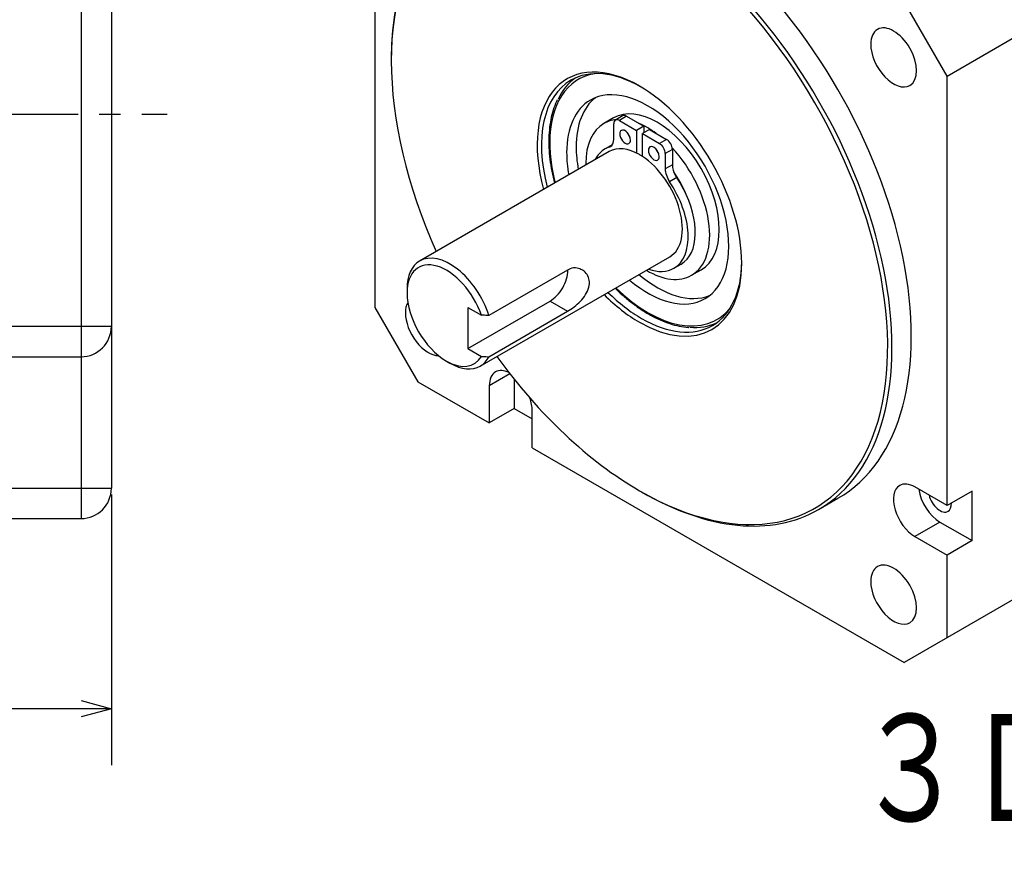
# Model space of a CAD drawing. Header units: millimetres. Extents: x -132 to 793, y -531 to 158.
# Tile 16 of 26: x 256 to 354, y -74 to 9. Entities that reach past the tile are written whole.
import ezdxf

# ---------------------------------------------------------------- set-up
doc = ezdxf.new("R2010")
doc.units = ezdxf.units.MM
doc.header["$LTSCALE"] = 0.330709
doc.linetypes.add('CENTER', pattern=[50.8, 31.75, -6.35, 6.35, -6.35])
doc.layers.add('NoLayerName_001', color=7, linetype='Continuous')
doc.styles.get("Standard").update_dxf_attribs({"font": 'txt', "bigfont": 'extfont2'})
doc.dimstyles.get("Standard").update_dxf_attribs({"dimtxt": 2.5, "dimasz": 2.5, "dimexe": 1.25, "dimexo": 0.625, "dimtad": 1, "dimzin": 0, "dimdsep": 46, "dimtxsty": 'Standard', "dimcen": 2.5, "dimadec": 0, "dimazin": 0, "dimtfac": 0.75, "dimtmove": 0, "dimatfit": 3, "dimfxl": 1, "dimarcsym": 0})

# ---------------------------------------------------------------- blocks, each defined once
blk = doc.blocks.new('_OPEN30')
at = {"color": 0, "linetype": 'ByBlock', "lineweight": -2}
for p, q in [((-1, 0.267949), (0, 0)), ((0, 0), (-1, -0.267949)), ((0, 0), (-1, 0))]:
    blk.add_line(p, q, dxfattribs=at)
blk = doc.blocks.new('*D37')
at = {"layer": 'Defpoints', "color": 0}
for p in [(265.466, -37), (151.466, -40), (151.466, -58.794)]:
    blk.add_point(p, dxfattribs=at)
at = {"layer": 'NoLayerName_001', "color": 0, "linetype": 'Continuous', "lineweight": 25}
for p, q in [((265.466, -37.625), (265.466, -64.394)), ((151.466, -40.625), (151.466, -64.394)), ((262.466, -58.794), (154.466, -58.794))]:
    blk.add_line(p, q, dxfattribs=at)
at = {"layer": 'NoLayerName_001', "color": 0, "lineweight": 25, "xscale": 3, "yscale": 3, "zscale": 3}
for p, rotation in [((151.466, -58.794), 180), ((265.466, -58.794), 360)]:
    blk.add_blockref('_OPEN30', p, dxfattribs=dict(at, rotation=rotation))
at = {"layer": 'NoLayerName_001', "color": 0, "lineweight": 25, "insert": (208.466, -52.622), "char_height": 8, "attachment_point": 5}
blk.add_mtext('114', dxfattribs=at)

msp = doc.modelspace()

# ---------------------------------------------------------------- linework, layer by layer
at = {"layer": 'NoLayerName_001', "color": 7, "linetype": 'Continuous', "lineweight": 25}
for p, q in [((262.4658, 40), (262.4658, -40)), ((265.4658, 37), (265.4658, -37)), ((291.5096, 23.3437), (291.5096, -19.1141)), ((348.0781, 3.7478), (343.8355, 11.0962)), ((348.0781, 3.7478), (355.1492, 7.8303)), ((293.1359, 5.5033), (293.1359, 5.2583)), ((348.0781, -38.71), (348.0781, 3.7478)), ((315.0952, -0.3885), (314.1524, -0.9329)), ((315.127, -2.4823), (315.127, -0.9589)), ((315.9997, -0.1844), (315.2926, -0.5926)), ((316.3997, -0.224), (315.6926, -0.6323)), ((315.6926, -0.6323), (317.3897, -1.6121)), ((316.3997, -0.224), (318.0968, -1.2038)), ((318.0968, -1.2038), (317.3897, -1.6121)), ((317.3897, -1.6121), (317.3897, -3.8565)), ((318.6625, -1.5304), (317.9554, -1.9387)), ((317.9554, -4.1831), (317.9554, -1.9387)), ((317.9554, -1.9387), (319.6524, -2.9185)), ((318.0968, -1.2038), (318.0968, -1.857)), ((318.6625, -1.5304), (320.3595, -2.5102)), ((320.3595, -2.5102), (319.6524, -2.9185)), ((314.6725, -3.7118), (295.9342, -14.5303)), ((314.9746, -3.0429), (314.2675, -3.4512)), ((314.8848, -3.1503), (314.6951, -3.2598)), ((320.9252, -3.49), (320.2181, -3.8982)), ((320.9252, -3.49), (320.9252, -5.0135)), ((320.2181, -3.8982), (320.2181, -5.4217)), ((320.9252, -5.0135), (320.2181, -5.4217)), ((321.3571, -6.2895), (320.65, -6.6978)), ((301.9342, -24.9227), (320.6725, -14.1041)), ((310.5692, -15.4213), (302.791, -19.912)), ((321.0775, -15.2465), (321.7846, -14.8382)), ((322.819, -15.944), (323.7619, -15.3997)), ((294.6916, -17.277), (294.6916, -17.6853)), ((291.5096, -19.1141), (295.7522, -26.4626)), ((300.702, -23.1966), (308.8337, -18.5018)), ((300.702, -19.1141), (302.0448, -19.8894)), ((300.702, -19.1141), (300.702, -23.1966)), ((308.8337, -18.5018), (310.5692, -19.5037)), ((302.791, -23.9945), (310.5692, -19.5037)), ((265.4658, -21), (161.4658, -21)), ((300.702, -23.1966), (302.0448, -23.9719)), ((161.4658, -24), (262.4658, -24)), ((298.5807, -24.4214), (298.9342, -24.6255)), ((304.8715, -25.6883), (302.8233, -26.8708)), ((305.2982, -26.2291), (305.2982, -29.1162)), ((295.7522, -26.4626), (302.8233, -30.5451)), ((302.8233, -26.8708), (302.8233, -30.5451)), ((305.2982, -29.1162), (302.8233, -30.5451)), ((305.2982, -29.1162), (307.0659, -30.1368)), ((307.0659, -32.9946), (307.0659, -29.3203)), ((307.0659, -32.9946), (343.8355, -54.2235)), ((348.0781, -38.71), (344.8962, -36.8729)), ((161.4658, -37), (265.4658, -37)), ((317.6726, -37.2404), (317.8847, -37.3628)), ((350.553, -37.2812), (348.0781, -38.71)), ((350.553, -42.1802), (350.553, -37.2812)), ((335.3847, -39.0963), (337.2939, -37.9941)), ((161.4658, -40), (262.4658, -40)), ((347.371, -40.343), (344.8962, -41.7719)), ((347.371, -40.343), (350.553, -42.1802)), ((344.8962, -41.7719), (348.0781, -43.609)), ((350.553, -42.1802), (348.0781, -43.609)), ((348.0781, -51.774), (348.0781, -43.609)), ((355.1492, -47.6915), (343.8355, -54.2235))]:
    msp.add_line(p, q, dxfattribs=at)
at = {"layer": 'NoLayerName_001', "color": 7, "linetype": 'CENTER', "lineweight": 25}
msp.add_line((117.271, 0), (270.9823, 0), dxfattribs=at)
at = {"layer": 'NoLayerName_001', "color": 7, "linetype": 'Continuous', "lineweight": 25}
for centre in [(262.4658, -21), (262.4658, -37)]:
    msp.add_arc(centre, 3, 270, 0, dxfattribs=at)
for centre, major_axis, start_param, end_param in [((317.6725, -8.9079), (-17.35, 30.0511), 2.3561943, 7.0685833), ((319.7939, -7.6832), (-17.5, 30.3109), 3.1415926, 6.2831853), ((317.8847, -8.7854), (-17.5, 30.3109), 3.1415926, 6.2831853), ((317.8847, -8.7854), (-17.5, 30.3109), 0, 0.785398), ((342.7939, 5.5959), (-1.6, 2.7713), 3.1415927, 6.2831853), ((342.7939, 5.5959), (-1.6, 2.7713), 0, 0.785398), ((342.7939, 5.5959), (-1.6, 2.7713), 0.785398, 3.1415927), ((317.6725, -8.9079), (-17.35, 30.0511), 0.785398, 1.3970122), ((317.6725, -8.9079), (-7.15, 12.3842), 5.497787, 7.4209986), ((318.4857, -8.4384), (-6.85, 11.8645), 6.073218, 7.0685833), ((317.8847, -8.7854), (-7, 12.1244), 5.508445, 6.2831853), ((317.8847, -8.7854), (-7, 12.1244), 0, 1.1278853), ((318.6978, -8.316), (-7, 12.1244), 0.0581165, 0.3748341), ((318.4857, -8.4384), (-5.6667, 9.815), 3.1415926, 6.2831853), ((317.6725, -8.9079), (-7.15, 12.3842), 3.9269906, 5.497787), ((318.4857, -8.4384), (-5.6667, 9.815), 0, 0.785398), ((319.4285, -7.8941), (-5.6667, 9.815), 0.0832853, 0.785398), ((319.4285, -7.8941), (-4.3333, 7.5056), 3.1415927, 6.2831853), ((318.4857, -8.4384), (-4.3333, 7.5056), 0, 0.785398), ((318.4857, -8.4384), (-4.3333, 7.5056), 6.0303793, 6.2831853), ((315.6926, -1.2855), (-0.4, 0.6928), 0, 0.785398), ((315.6926, -1.2855), (-0.4, 0.6928), 5.497787, 6.2831853), ((316.3997, -0.8772), (-0.4, 0.6928), 5.497787, 6.2831853), ((318.4857, -8.4384), (-4.3333, 7.5056), 5.3608759, 5.634698), ((316.2583, -2.2653), (-0.375, 0.6495), 0, 3.1415927), ((316.2583, -2.2653), (-0.375, 0.6495), 3.9269906, 6.2831853), ((316.9654, -1.857), (-0.375, 0.6495), 1.23096, 1.9106327), ((318.4857, -8.4384), (-6.85, 11.8645), 0.785398, 1.1174723), ((313.9956, -1.8291), (-0.8, 1.3856), 3.1415926, 3.9269906), ((316.2583, -2.2653), (-0.375, 0.6495), 3.1415927, 3.9269906), ((319.6524, -3.5717), (-0.4, 0.6928), 3.9269906, 5.497787), ((320.3595, -3.1634), (-0.4, 0.6928), 3.9269906, 5.497787), ((318.4857, -8.4384), (-5.6667, 9.815), 0.785398, 1.0128893), ((319.4285, -7.8941), (-5.6667, 9.815), 0.785398, 1.0128893), ((317.6725, -9.3488), (-3.405, 5.8976), 0, 0.3564904), ((317.6725, -9.3488), (-3.405, 5.8976), 6.1643795, 6.2831853), ((317.6725, -8.9079), (-3, 5.1962), 5.497787, 6.2831853), ((313.9956, -1.8291), (-0.8, 1.3856), 3.0227868, 3.1415926), ((319.0868, -3.8982), (-0.375, 0.6495), 0, 3.1415927), ((319.0868, -3.8982), (-0.375, 0.6495), 3.9269906, 6.2831853), ((319.7939, -3.49), (-0.375, 0.6495), 1.23096, 1.9106327), ((318.4857, -8.4384), (-4.3333, 7.5056), 3.1415927, 5.0907473), ((317.6725, -8.9079), (-3, 5.1962), 5.4310708, 5.497787), ((317.6725, -8.9079), (-3, 5.1962), 3.1415926, 5.4310708), ((319.0868, -3.8982), (-0.375, 0.6495), 3.1415927, 3.9269906), ((318.4857, -8.4384), (-4.3333, 7.5056), 0.785398, 0.8061141), ((321.3495, -6.0749), (-0.8, 1.3856), 0.785398, 1.6896018), ((322.0566, -5.6667), (-0.8, 1.3856), 0.785398, 1.5520521), ((318.4857, -8.4384), (-3.15, 5.456), 4.6751836, 4.8779842), ((317.6725, -9.3488), (-3.405, 5.8976), 3.1415926, 4.8311944), ((322.0566, -5.6667), (-0.8, 1.3856), 1.5520521, 1.6896018), ((318.3796, -8.9406), (-3.405, 5.8976), 4.6504401, 4.8311944), ((318.4857, -8.4384), (-3.15, 5.456), 4.4819817, 4.6751836), ((318.3796, -8.9406), (-3.405, 5.8976), 3.1415926, 4.6504401), ((298.5807, -19.9306), (-2.75, 4.7631), 4.3988525, 7.0685833), ((298.9342, -19.7265), (-3, 5.1962), 0, 0.785398), ((298.9342, -19.7265), (-3, 5.1962), 4.3567661, 6.2831853), ((317.6725, -8.9079), (-7.15, 12.3842), 2.3561943, 3.9269906), ((318.4857, -8.4384), (-4.3333, 7.5056), 2.3354785, 3.1415927), ((317.6725, -9.3488), (-3.405, 5.8976), 2.5409758, 3.1415926), ((317.8847, -8.7854), (-7, 12.1244), 3.1415927, 3.9163329), ((318.4857, -8.4384), (-5.6667, 9.815), 2.1287034, 3.1415926), ((319.4285, -7.8941), (-5.6667, 9.815), 2.1287034, 3.0583074), ((318.4857, -8.4384), (-6.85, 11.8645), 2.0241203, 3.35156), ((298.5807, -19.9306), (-2.75, 4.7631), 0.785398, 2.3561943), ((317.6725, -8.9079), (-7.15, 12.3842), 2.0037794, 2.3561943), ((317.8847, -8.7854), (-7, 12.1244), 2.0137074, 2.3561943), ((296.7939, -20.9622), (-1.6, 2.7713), 0.3220736, 0.785398), ((296.7939, -20.9622), (-1.6, 2.7713), 0.785398, 2.8195141), ((317.8847, -8.7854), (-7, 12.1244), 2.3561943, 3.1415927), ((318.6978, -8.316), (-7, 12.1244), 2.7663657, 3.0834762), ((298.5807, -19.9306), (-2.75, 4.7631), 2.3561943, 3.4551288), ((298.9342, -19.7265), (-3, 5.1962), 3.1415926, 3.4972152), ((317.6725, -8.9079), (-17.35, 30.0511), 1.7445804, 2.3561943), ((298.9342, -19.7265), (-3, 5.1962), 2.3561943, 3.1415926), ((304.9446, -28.0956), (-1.5, 2.5981), 5.582522, 6.2831853), ((304.9446, -28.0956), (-1.5, 2.5981), 0, 0.785398), ((304.9446, -28.0956), (-1.5, 2.5981), 3.9269906, 4.4014693), ((344.8962, -39.3224), (-1.5, 2.5981), 0, 2.3561943), ((344.8962, -39.3224), (-1.5, 2.5981), 5.497787, 6.2831853), ((317.8847, -8.7854), (-17.5, 30.3109), 2.3561943, 3.1415926), ((347.371, -37.8935), (-1.5, 2.5981), 0.9528465, 2.3561943), ((347.371, -37.8935), (-0.8, 1.3856), 1.1032226, 3.1415927), ((347.371, -37.8935), (-0.8, 1.3856), 3.1415927, 3.9876858), ((342.7939, -47.5203), (-1.6, 2.7713), 0, 0.785398), ((342.7939, -47.5203), (-1.6, 2.7713), 3.1415927, 6.2831853), ((342.7939, -47.5203), (-1.6, 2.7713), 0.785398, 3.1415927)]:
    msp.add_ellipse(centre, major_axis=major_axis, ratio=0.5773502, start_param=start_param, end_param=end_param, dxfattribs=at)
for points, knots in [([(309.5442, 1.4048), (309.5182, 1.3489), (309.361, 1.0174), (309.1221, 0.3688), (308.8883, -0.5711), (308.7493, -1.5634), (308.7117, -2.2893), (308.7107, -2.6754), (308.7105, -2.723)], [0, 0, 0, 0, 0.1851622, 1.10057, 2.0668132, 3.0860282, 4.1019359, 4.2444546, 4.2444546, 4.2444546, 4.2444546]), ([(308.7105, -2.723), (308.7147, -2.9188), (308.7192, -3.4989), (308.8078, -4.4751), (308.9836, -5.6526), (309.1805, -6.4342), (309.2699, -6.8305)], [0, 0, 0, 0, 0.5876508, 1.739756, 2.9370057, 4.1557006, 4.1557006, 4.1557006, 4.1557006]), ([(321.2489, -6.0992), (321.2589, -6.1144), (321.419, -6.3564), (321.5589, -6.611), (321.6989, -6.8442)], [0, 0, 0, 0, 0.05458647, 0.87035312, 0.87035312, 0.87035312, 0.87035312]), ([(321.6989, -6.8442), (321.7085, -6.8618), (321.8012, -7.0305), (321.8846, -7.2043), (321.9631, -7.3579)], [0, 0, 0, 0, 0.06015645, 0.57769512, 0.57769512, 0.57769512, 0.57769512]), ([(308.8337, -18.5018), (309.0592, -18.3197), (309.5728, -17.9763), (310.1105, -17.1941), (310.4932, -16.3421), (310.6047, -15.7179), (310.6013, -15.4166), (310.6012, -15.405)], [0, 0, 0, 0, 0.8694134, 1.8324473, 2.7954742, 3.6647196, 3.6995073, 3.6995073, 3.6995073, 3.6995073]), ([(312.0181, -15.4123), (311.8445, -15.3526), (311.4755, -15.1674), (310.939, -15.2306), (310.6578, -15.3806), (310.5692, -15.4213)], [0, 0, 0, 0, 0.5505756, 1.2163409, 1.5087186, 1.5087186, 1.5087186, 1.5087186]), ([(310.5692, -19.5037), (310.7799, -19.3605), (311.2373, -19.0791), (311.8404, -18.5255), (312.3648, -17.8805), (312.6973, -17.1682), (312.7566, -16.458), (312.5399, -15.8561), (312.2343, -15.5416), (312.0418, -15.4269), (312.0181, -15.4123)], [0, 0, 0, 0, 0.7644276, 1.60683, 2.4423587, 3.2463063, 3.9283181, 4.5230545, 5.1122743, 5.195725, 5.195725, 5.195725, 5.195725]), ([(315.274, -17.2272), (315.497, -17.4362), (316.0053, -17.9296), (316.8509, -18.629), (317.7934, -19.311), (318.7471, -19.8921), (319.7022, -20.3684), (320.6508, -20.7344), (321.5843, -20.9858), (322.2155, -21.0789), (322.5292, -21.1029), (322.5385, -21.1036)], [0, 0, 0, 0, 0.9169783, 2.1243705, 3.2882265, 4.4045832, 5.4707994, 6.4857434, 7.4498742, 8.3657124, 8.3937886, 8.3937886, 8.3937886, 8.3937886]), ([(302.791, -19.912), (302.5916, -19.9061), (302.3428, -19.8993), (302.0941, -19.891), (302.0448, -19.8894)], [0, 0, 0, 0, 0.59848901, 0.74660683, 0.74660683, 0.74660683, 0.74660683]), ([(302.0448, -23.9719), (302.0941, -23.9735), (302.3428, -23.9818), (302.5916, -23.9886), (302.791, -23.9945)], [0, 0, 0, 0, 0.14811782, 0.74660683, 0.74660683, 0.74660683, 0.74660683])]:
    msp.add_open_spline(points, degree=3, knots=knots, dxfattribs=at)

# ---------------------------------------------------------------- texts
at = {"layer": 'NoLayerName_001', "color": 7, "lineweight": 25, "insert": (338.9908, -65.0525), "char_height": 12, "attachment_point": 4}
msp.add_mtext('\\A1;\\W0.8333;\\M+18252\\M+18263', dxfattribs=at)

# ---------------------------------------------------------------- dimensions: what is measured, and where the dimension line sits
at = {"layer": 'NoLayerName_001', "color": 7, "linetype": 'Continuous', "lineweight": 25}
dim = msp.add_linear_dim(base=(151.4658, -58.7942), p1=(265.4658, -37), p2=(151.4658, -40), angle=180, dimstyle='Standard', override={"dimtxt": 8, "dimasz": 3, "dimexe": 5.6, "dimgap": 2, "dimdec": 3, "dimzin": 8, "dimblk": 'OPEN30', "dimclrd": 0, "dimclre": 0, "dimclrt": 0, "dimtp": 0, "dimtm": 0, "dimlwd": 25, "dimlwe": 25}, dxfattribs=at)
dim.commit()
dim.dimension.update_dxf_attribs({"geometry": '*D37', "text_midpoint": (208.4658, -58.7942), "dimtype": 160})

doc.saveas('drawing.dxf')
